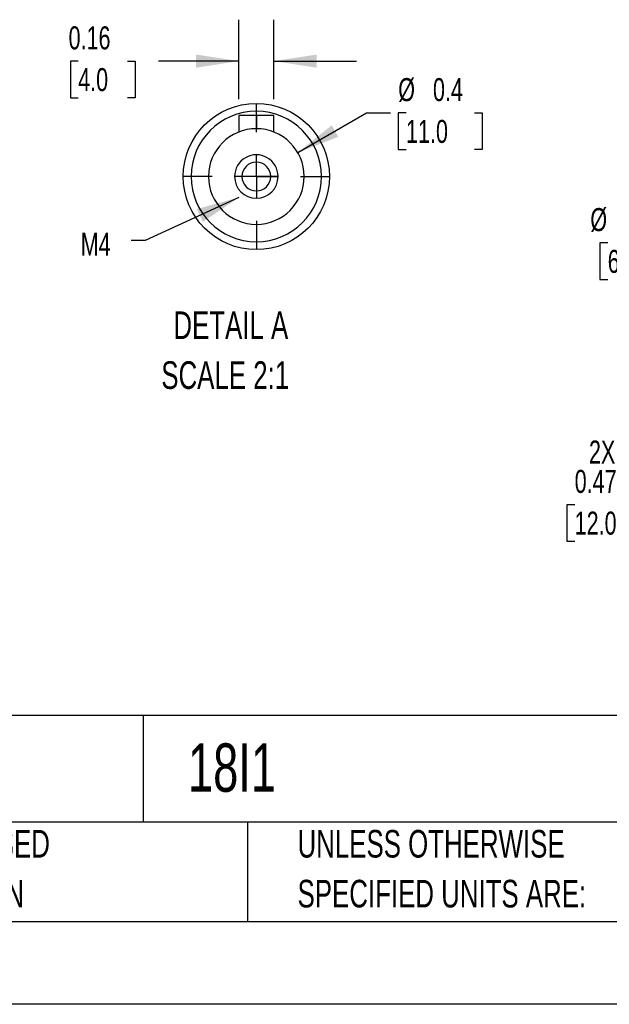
# Model space of a CAD drawing. Header units: inches. Extents: x 0 to 33, y 0 to 25.5.
# Tile 8 of 20: x 17.3 to 22.6, y 0 to 8.9. Entities that reach past the tile are written whole.
import ezdxf

# ---------------------------------------------------------------- set-up
doc = ezdxf.new("R2010")
doc.units = ezdxf.units.IN
doc.header["$LTSCALE"] = 3
doc.header["$MEASUREMENT"] = 0
doc.linetypes.add('CENTERX2', pattern=[0.8, 0.5, -0.1, 0.1, -0.1])
doc.layers.add('CENTER', color=40, linetype='CENTERX2')
doc.layers.add('SLD-DEFPOINTS', color=7, linetype='Continuous')
doc.layers.add('DIMENSIONS', color=140, linetype='Continuous', lineweight=25)
doc.layers.add('TEXT', color=140, linetype='Continuous', lineweight=25)
doc.styles.add('SLDTEXTSTYLE0', font='TXT', dxfattribs={"width": 0.7})
doc.dimstyles.new('SLDDIMSTYLE0', dxfattribs={"dimtxt": 0.208333, "dimasz": 0.39, "dimexe": 0, "dimexo": 0.0625, "dimgap": 0.052083, "dimtad": 0, "dimtih": 1, "dimtoh": 1, "dimrnd": 1e-09, "dimdsep": 46, "dimtxsty": 'SLDTEXTSTYLE0', "dimsah": 1, "dimcen": 0.09, "dimadec": 0, "dimazin": 2, "dimtfac": 1, "dimtmove": 0, "dimatfit": 0, "dimfxl": 0, "dimfrac": 2, "dimtolj": 1, "dimtzin": 12, "dimarcsym": 0})
doc.dimstyles.new('SLDDIMSTYLE5', dxfattribs={"dimtxt": 0.18, "dimasz": 0.39, "dimexe": 0, "dimexo": 0.0625, "dimgap": 0, "dimtad": 0, "dimtih": 1, "dimtoh": 1, "dimdec": 0, "dimrnd": 1e-09, "dimzin": 0, "dimdsep": 46, "dimtxsty": 'Standard', "dimsah": 1, "dimcen": 0.09, "dimadec": 0, "dimazin": 0, "dimtfac": 0.39, "dimtdec": 0, "dimtofl": 0, "dimtmove": 0, "dimatfit": 3, "dimfxl": 0, "dimfrac": 2, "dimtolj": 1, "dimtzin": 0, "dimarcsym": 0})
doc.dimstyles.new('SLDDIMSTYLE7', dxfattribs={"dimtxt": 0.208333, "dimasz": 0.39, "dimexe": 0, "dimexo": 0.0625, "dimgap": 0.052083, "dimtad": 0, "dimtih": 1, "dimtoh": 1, "dimrnd": 1e-09, "dimzin": 12, "dimdsep": 46, "dimtxsty": 'SLDTEXTSTYLE0', "dimsah": 1, "dimcen": 0, "dimadec": 0, "dimazin": 3, "dimtfac": 1, "dimtofl": 0, "dimtmove": 0, "dimatfit": 3, "dimfxl": 0, "dimfrac": 2, "dimtolj": 1, "dimtzin": 12, "dimarcsym": 0})
doc.dimstyles.new('SLDDIMSTYLE8', dxfattribs={"dimtxt": 0.208333, "dimasz": 0.39, "dimexe": 0, "dimexo": 0.0625, "dimgap": 0.052083, "dimtad": 0, "dimtih": 1, "dimtoh": 1, "dimlfac": 0.5, "dimrnd": 1e-09, "dimdsep": 46, "dimtxsty": 'SLDTEXTSTYLE0', "dimsah": 1, "dimcen": 0.09, "dimadec": 0, "dimazin": 2, "dimtfac": 1, "dimtmove": 0, "dimatfit": 0, "dimfxl": 0, "dimfrac": 2, "dimtolj": 1, "dimtzin": 12, "dimarcsym": 0})
doc.dimstyles.new('SLDDIMSTYLE9', dxfattribs={"dimtxt": 0.208333, "dimasz": 0.39, "dimexe": 0, "dimexo": 0.0625, "dimgap": 0.052083, "dimtad": 0, "dimtih": 1, "dimtoh": 1, "dimdec": 1, "dimlfac": 0.5, "dimrnd": 1e-09, "dimdsep": 46, "dimtxsty": 'SLDTEXTSTYLE0', "dimsah": 1, "dimcen": 0, "dimadec": 0, "dimazin": 2, "dimtfac": 1, "dimtdec": 1, "dimtofl": 0, "dimtmove": 0, "dimatfit": 3, "dimfxl": 0, "dimfrac": 2, "dimtolj": 1, "dimtzin": 12, "dimarcsym": 0})

# ---------------------------------------------------------------- blocks, each defined once
blk = doc.blocks.new('SW_NOTE_0')
at = {"layer": 'TEXT', "color": 0, "linetype": 'CENTERX2', "lineweight": 18, "char_height": 0.25, "attachment_point": 1, "style": 'SLDTEXTSTYLE0'}
for s, insert in [('DETAIL A', (0.1094, 0.3223)), ('SCALE 2:1', (0, -0.1292))]:
    blk.add_mtext(s, dxfattribs=dict(at, insert=insert))
blk = doc.blocks.new('SW_NOTE_0_3')
at = {"layer": 'TEXT', "color": 0, "linetype": 'CENTERX2', "lineweight": 18, "char_height": 0.25, "attachment_point": 1, "style": 'SLDTEXTSTYLE0'}
for s, insert in [('UNLESS OTHERWISE', (0, 0.3223)), ('SPECIFIED UNITS ARE:', (0, -0.1292))]:
    blk.add_mtext(s, dxfattribs=dict(at, insert=insert))
blk = doc.blocks.new('SW_NOTE_0_7')
at = {"layer": 'TEXT', "color": 0, "linetype": 'CENTERX2', "lineweight": 18, "char_height": 0.25, "attachment_point": 1, "style": 'SLDTEXTSTYLE0'}
for s, insert in [('METRIC UNITS USED', (0, 0.3223)), ('FOR PART DESIGN', (0, -0.1292))]:
    blk.add_mtext(s, dxfattribs=dict(at, insert=insert))
blk = doc.blocks.new('_D_13')
at = {"layer": 'DIMENSIONS'}
for p, q in [((23.909, 4.8628), (23.909, 4.2805)), ((24.381, 4.8628), (24.381, 4.2805)), ((23.909, 4.6555), (23.1115, 4.6555)), ((24.381, 4.6555), (25.131, 4.6555)), ((22.3057, 4.5227), (22.2357, 4.5227)), ((22.2357, 4.5227), (22.2357, 4.1914)), ((22.9249, 4.5227), (22.9949, 4.5227)), ((22.9949, 4.5227), (22.9949, 4.1914)), ((22.2357, 4.1914), (22.3057, 4.1914)), ((22.9949, 4.1914), (22.9249, 4.1914))]:
    blk.add_line(p, q, dxfattribs=at)
for points in [[(23.909, 4.6555), (23.519, 4.7155), (23.519, 4.5955)], [(24.381, 4.6555), (24.771, 4.5955), (24.771, 4.7155)]]:
    blk.add_solid(points, dxfattribs=at)
at = {"layer": 'DIMENSIONS', "char_height": 0.20833, "attachment_point": 1, "style": 'SLDTEXTSTYLE0'}
for s, insert in [('2X', (22.4353, 5.1036)), ('0.47', (22.3057, 4.8379)), ('12.0', (22.3057, 4.46))]:
    blk.add_mtext(s, dxfattribs=dict(at, insert=insert))
blk = doc.blocks.new('_D_15')
at = {"layer": 'DIMENSIONS'}
for p, q in [((24.9834, 7.1506), (24.1314, 6.8924)), ((22.6048, 6.8924), (22.5349, 6.8924)), ((22.5349, 6.8924), (22.5349, 6.5611)), ((23.2241, 6.8924), (23.294, 6.8924)), ((23.294, 6.8924), (23.294, 6.5611)), ((24.1314, 6.8924), (23.3814, 6.8924)), ((22.5349, 6.5611), (22.6048, 6.5611)), ((23.294, 6.5611), (23.2241, 6.5611))]:
    blk.add_line(p, q, dxfattribs=at)
blk.add_solid([(24.9834, 7.1506), (24.5928, 7.0949), (24.6276, 6.9801)], dxfattribs=at)
at = {"layer": 'DIMENSIONS', "char_height": 0.20833, "attachment_point": 1, "style": 'SLDTEXTSTYLE0'}
for s, insert in [('%%c', (22.4475, 7.2076)), ('2.36', (22.7622, 7.2076)), ('60.0', (22.6048, 6.8297))]:
    blk.add_mtext(s, dxfattribs=dict(at, insert=insert))
blk = doc.blocks.new('_D_24')
at = {"layer": 'DIMENSIONS'}
for p, q in [((19.2655, 8.1945), (19.2655, 8.9129)), ((19.5805, 8.1945), (19.5805, 8.9129)), ((17.8095, 8.5374), (17.7395, 8.5374)), ((17.7395, 8.5374), (17.7395, 8.2061)), ((18.2554, 8.5374), (18.3253, 8.5374)), ((18.3253, 8.5374), (18.3253, 8.2061)), ((19.2655, 8.5379), (18.5378, 8.5379)), ((19.5805, 8.5379), (20.3305, 8.5379)), ((17.7395, 8.2061), (17.8095, 8.2061)), ((18.3253, 8.2061), (18.2554, 8.2061))]:
    blk.add_line(p, q, dxfattribs=at)
for points in [[(19.2655, 8.5379), (18.8755, 8.5979), (18.8755, 8.4779)], [(19.5805, 8.5379), (19.9705, 8.4779), (19.9705, 8.5979)]]:
    blk.add_solid(points, dxfattribs=at)
at = {"layer": 'DIMENSIONS', "char_height": 0.20833, "attachment_point": 1, "style": 'SLDTEXTSTYLE0'}
for s, insert in [('0.16', (17.7228, 8.8527)), ('4.0', (17.8095, 8.4747))]:
    blk.add_mtext(s, dxfattribs=dict(at, insert=insert))
blk = doc.blocks.new('_D_25')
at = {"layer": 'DIMENSIONS'}
for p, q in [((19.798, 7.7099), (20.4197, 8.0688)), ((20.4197, 8.0688), (20.6386, 8.0688)), ((20.7786, 8.0688), (20.7086, 8.0688)), ((20.7086, 8.0688), (20.7086, 7.7374)), ((21.3978, 8.0688), (21.4678, 8.0688)), ((21.4678, 8.0688), (21.4678, 7.7374)), ((20.7086, 7.7374), (20.7786, 7.7374)), ((21.4678, 7.7374), (21.3978, 7.7374))]:
    blk.add_line(p, q, dxfattribs=at)
blk.add_solid([(19.798, 7.7099), (20.1658, 7.8529), (20.1058, 7.9568)], dxfattribs=at)
at = {"layer": 'DIMENSIONS', "char_height": 0.20833, "attachment_point": 1, "style": 'SLDTEXTSTYLE0'}
for s, insert in [('%%c', (20.7079, 8.384)), ('0.4', (21.0226, 8.384)), ('11.0', (20.7786, 8.006))]:
    blk.add_mtext(s, dxfattribs=dict(at, insert=insert))
blk = doc.blocks.new('SW_CENTERMARKSYMBOL_6')
at = {"layer": 'CENTER', "color": 0}
for p, q in [((0, 0.4), (0, 0.6618)), ((0, 0), (0, 0.2)), ((-0.4, 0), (-0.6618, 0)), ((0, 0), (-0.2, 0)), ((0, 0), (0.2, 0)), ((0, 0), (0, -0.2)), ((0.4, 0), (0.6618, 0)), ((0, -0.4), (0, -0.6618))]:
    blk.add_line(p, q, dxfattribs=at)

msp = doc.modelspace()

# ---------------------------------------------------------------- linework, layer by layer
for p, q in [((19.2655, 8.0445), (19.2655, 7.8967)), ((19.423, 8.0445), (19.2655, 8.0445)), ((19.5805, 8.0445), (19.423, 8.0445)), ((19.423, 8.0445), (19.423, 7.9264)), ((19.5805, 7.8967), (19.5805, 8.0445)), ((19.2931, 7.4933), (19.2261, 7.4933)), ((19.423, 7.4933), (19.2931, 7.4933)), ((19.5529, 7.4933), (19.423, 7.4933)), ((19.6198, 7.4933), (19.5529, 7.4933))]:
    msp.add_line(p, q)
at = {"color": 7, "linetype": 'Continuous'}
msp.add_line((33.0003, 0.0003), (0.0003, 0.0003), dxfattribs=at)
for radius, start, end in [(0.5906, 0, 180), (0.4331, 360, 180), (0.1969, 359.99998, 180.00002), (0.1299, 0, 180), (0.5906, 180.00001, 359.99999), (0.4331, 180.00001, 359.99999), (0.1969, 180, 0), (0.1299, 180, 0)]:
    msp.add_arc((19.423, 7.4933), radius, start, end)
at = {"layer": 'SLD-DEFPOINTS'}
msp.add_circle((19.423, 7.4933), 0.6618, dxfattribs=at)
at = {"layer": 'TEXT'}
for p, q in [((32.25, 2.6133), (0.75, 2.6133)), ((18.3967, 2.6133), (18.3967, 1.65)), ((32.25, 1.65), (0.75, 1.65)), ((19.3441, 1.65), (19.3441, 0.75)), ((0.75, 0.75), (32.25, 0.75))]:
    msp.add_line(p, q, dxfattribs=at)

# ---------------------------------------------------------------- block references
at = {"layer": 'CENTER'}
msp.add_blockref('SW_CENTERMARKSYMBOL_6', (19.423, 7.4933), dxfattribs=at)
at = {"layer": 'TEXT', "linetype": 'CENTERX2', "lineweight": 18}
for name, p in [('SW_NOTE_0', (18.5624, 5.95)), ('SW_NOTE_0_7', (15.1746, 1.2562)), ('SW_NOTE_0_3', (19.7962, 1.2562))]:
    msp.add_blockref(name, p, dxfattribs=at)

# ---------------------------------------------------------------- texts
at = {"layer": 'TEXT', "linetype": 'CENTERX2', "lineweight": 18, "attachment_point": 1, "style": 'SLDTEXTSTYLE0'}
for s, insert, char_height in [('M4', (17.8325, 6.9844), 0.20833), ('18I1', (18.8041, 2.3619), 0.4375)]:
    msp.add_mtext(s, dxfattribs=dict(at, insert=insert, char_height=char_height))

# ---------------------------------------------------------------- dimensions: what is measured, and where the dimension line sits
at = {"layer": 'DIMENSIONS'}
dim = msp.add_linear_dim(base=(19.2655, 8.5379), p1=(19.5805, 8.0445), p2=(19.2655, 8.0445), dimstyle='SLDDIMSTYLE8', dxfattribs=at)
dim.commit()
dim.dimension.update_dxf_attribs({"geometry": '_D_24', "text_midpoint": (18.0324, 8.5379), "dimtype": 160})
for p1, p2, dimstyle, picture, middle in [((19.0479, 7.2768), (19.798, 7.7099), 'SLDDIMSTYLE9', '_D_25', (21.0882, 8.0688)), ((27.2441, 7.8356), (24.9834, 7.1506), 'SLDDIMSTYLE7', '_D_15', (22.9144, 6.8924))]:
    dim = msp.add_diameter_dim_2p(p1=p1, p2=p2, dimstyle=dimstyle, dxfattribs=at)
    dim.commit()
    dim.dimension.update_dxf_attribs({"geometry": picture, "text_midpoint": middle, "dimtype": 163})
dim = msp.add_linear_dim(base=(23.909, 4.6555), p1=(24.381, 5.0128), p2=(23.909, 5.0128), text='2X\\P<>', dimstyle='SLDDIMSTYLE0', dxfattribs=at)
dim.commit()
dim.dimension.update_dxf_attribs({"geometry": '_D_13', "text_midpoint": (22.6153, 4.6555), "dimtype": 160})

# ---------------------------------------------------------------- leaders
at = {"layer": 'TEXT', "linetype": 'CENTERX2', "lineweight": 18}
msp.add_leader([(19.265, 7.3041), (18.4173, 6.9127), (18.2892, 6.9127)], dimstyle='SLDDIMSTYLE5', dxfattribs=at)

doc.saveas('drawing.dxf')
